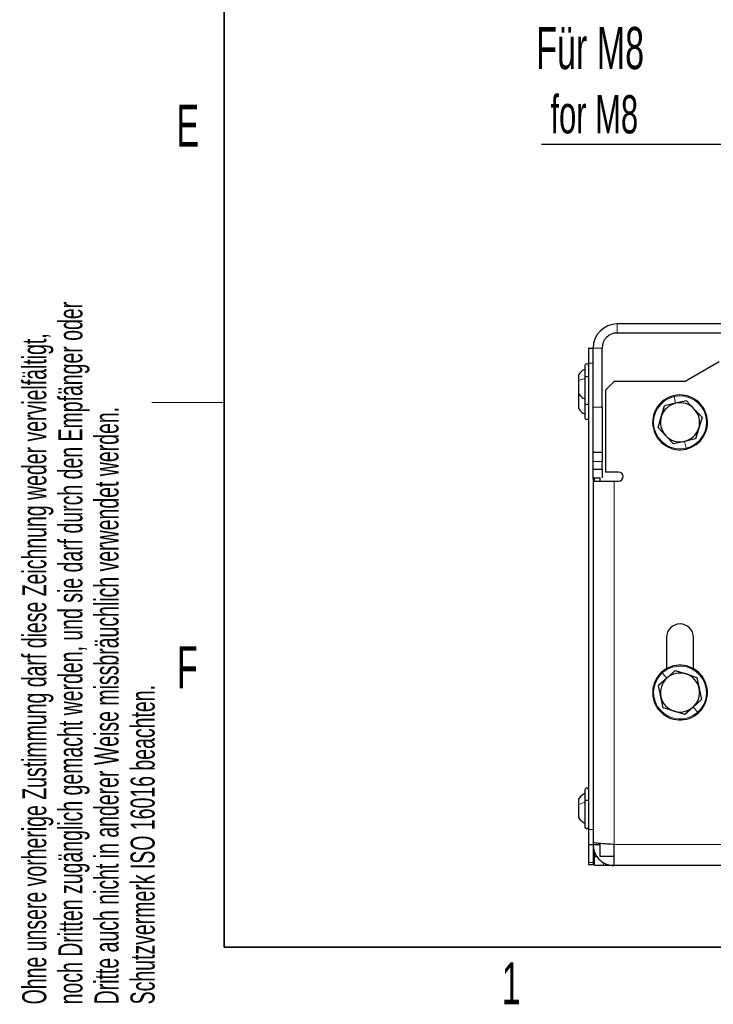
# Model space of a CAD drawing. Header units: millimetres. Extents: x 5 to 418, y 2 to 292.
# Tile 1 of 29: x 9 to 67, y 7 to 89. Entities that reach past the tile are written whole.
import ezdxf

# ---------------------------------------------------------------- set-up
doc = ezdxf.new("R2010")
doc.units = ezdxf.units.MM
doc.layers.add('SLD-0', color=7, linetype='Continuous')
doc.styles.add('SLDTEXTSTYLE0', font='TXT', dxfattribs={"width": 0.605})

# ---------------------------------------------------------------- blocks, each defined once
blk = doc.blocks.new('SW_NOTE_0_2')
at = {"layer": 'SLD-0', "color": 0}
blk.add_line((-15.88, 0), (0, 0), dxfattribs=at)
at = {"layer": 'SLD-0', "color": 0, "attachment_point": 1, "style": 'SLDTEXTSTYLE0'}
for s, insert, char_height in [('Für M8', (-16.324, 9.729), 3.5), ('for M8', (-15.133, 4.064), 3.175)]:
    blk.add_mtext(s, dxfattribs=dict(at, insert=insert, char_height=char_height))

msp = doc.modelspace()

# ---------------------------------------------------------------- linework, layer by layer
at = {"color": 7, "linetype": 'Continuous', "lineweight": 25}
for p, q in [((119.5935, 63.7719), (58.6435, 63.7719)), ((119.5935, 63.0219), (58.6435, 63.0219)), ((56.2685, 61.7719), (56.6435, 61.7719)), ((56.2685, 61.7719), (56.2685, 60.5219)), ((56.6435, 56.8469), (56.6435, 61.7719)), ((57.3935, 56.8469), (57.3935, 61.7719)), ((64.3039, 59.0219), (67.1185, 60.6469)), ((55.9685, 60.3219), (55.9685, 59.3445)), ((56.2685, 60.5219), (56.2685, 21.7719)), ((55.4435, 59.5419), (55.4435, 59.0564)), ((55.4435, 59.0564), (55.4435, 58.0019)), ((55.9685, 59.3445), (55.9685, 57.2219)), ((58.431, 59.0219), (57.681, 58.2719)), ((58.431, 59.0219), (64.3039, 59.0219)), ((57.681, 58.2719), (57.681, 51.4719)), ((55.4435, 58.0019), (55.4435, 56.7531)), ((64.4137, 57.3923), (63.5, 57.1796)), ((64.4137, 57.3923), (65.0549, 56.7074)), ((55.9685, 57.2219), (55.9685, 55.9719)), ((56.6435, 53.0969), (56.6435, 56.8469)), ((57.3935, 56.8469), (57.3935, 53.0969)), ((62.3136, 56.0691), (62.5862, 56.9668)), ((63.5, 57.1796), (62.5862, 56.9668)), ((65.0549, 56.7074), (65.696, 56.0224)), ((62.041, 55.1714), (62.3136, 56.0691)), ((65.696, 56.0224), (65.4234, 55.1247)), ((62.6821, 54.4864), (62.041, 55.1714)), ((65.4234, 55.1247), (65.1507, 54.227)), ((63.3232, 53.8015), (62.6821, 54.4864)), ((64.237, 54.0142), (63.3232, 53.8015)), ((65.1507, 54.227), (64.237, 54.0142)), ((57.3935, 53.0969), (56.6435, 53.0969)), ((56.6435, 52.3469), (56.6435, 53.0969)), ((57.3935, 53.0969), (57.3935, 52.3469)), ((56.6435, 51.7219), (56.6435, 52.3469)), ((56.6435, 51.7219), (57.3935, 51.7219)), ((56.6435, 50.9719), (56.6435, 51.7219)), ((57.3935, 51.7219), (57.3935, 52.3469)), ((57.3935, 51.7219), (57.3935, 50.9969)), ((56.6435, 50.9719), (56.6435, 21.7719)), ((57.2435, 50.9719), (56.6435, 50.9719)), ((56.7435, 50.8365), (56.6653, 50.9719)), ((56.7435, 50.9719), (56.7435, 50.7219)), ((57.2435, 50.7219), (57.2435, 50.9969)), ((58.7685, 51.4719), (57.681, 51.4719)), ((56.6435, 50.7219), (56.6435, 20.6987)), ((56.6435, 50.7219), (58.3935, 50.7219)), ((58.3935, 50.7219), (58.7685, 50.7219)), ((62.7435, 37.7219), (62.7435, 35.1243)), ((64.9935, 35.1243), (64.9935, 37.7219)), ((63.471, 34.9807), (62.7763, 34.3501)), ((63.471, 34.9807), (64.3644, 34.6944)), ((64.3644, 34.6944), (65.2579, 34.408)), ((65.2579, 34.408), (65.4566, 33.4911)), ((62.7763, 34.3501), (62.0816, 33.7196)), ((62.2804, 32.8027), (62.0816, 33.7196)), ((62.4791, 31.8858), (62.2804, 32.8027)), ((65.4566, 33.4911), (65.6554, 32.5742)), ((64.9607, 31.9437), (64.266, 31.3131)), ((65.6554, 32.5742), (64.9607, 31.9437)), ((63.3725, 31.5994), (62.4791, 31.8858)), ((64.266, 31.3131), (63.3725, 31.5994)), ((55.9685, 25.0719), (55.9685, 24.1356)), ((55.4435, 24.2919), (55.4435, 23.8268)), ((55.4435, 23.8268), (55.4435, 22.7519)), ((55.9685, 24.1356), (55.9685, 21.9719)), ((56.2685, 21.7719), (56.2685, 20.5219)), ((56.2685, 20.5219), (56.6435, 20.5219)), ((56.2685, 20.5219), (56.2685, 19.0144)), ((56.6435, 20.6987), (56.6435, 20.5219)), ((56.6435, 20.5219), (56.6435, 19.0144)), ((56.6435, 20.5219), (57.2435, 20.5219)), ((57.2435, 19.5219), (57.2435, 20.6033)), ((58.3935, 18.7719), (58.3935, 20.5219)), ((56.7435, 20.0219), (56.7685, 19.9969)), ((56.7685, 19.8853), (56.7685, 19.5219)), ((56.2685, 19.0144), (56.2685, 18.8469)), ((56.2685, 18.8469), (56.6435, 18.8469)), ((56.6435, 19.0144), (56.6435, 18.8469)), ((56.7685, 18.7719), (56.7685, 19.5219)), ((56.7685, 19.5219), (56.9705, 19.5219)), ((58.3935, 19.5219), (57.2435, 19.5219)), ((57.5185, 18.7719), (56.7685, 18.7719)), ((58.3935, 18.7719), (57.5185, 18.7719)), ((119.8435, 18.7719), (58.3935, 18.7719))]:
    msp.add_line(p, q, dxfattribs=at)
at = {"color": 7, "linetype": 'Continuous', "lineweight": 18}
for p, q in [((58.6435, 63.7719), (58.6435, 63.0219)), ((57.3935, 61.7719), (56.6435, 61.7719)), ((56.2685, 60.5219), (56.6435, 60.5219)), ((63.5, 57.1796), (63.3706, 57.7351)), ((56.6435, 56.8469), (57.3935, 56.8469)), ((64.237, 54.0142), (64.3664, 53.4587)), ((57.3935, 52.3469), (56.6435, 52.3469)), ((58.3935, 50.7219), (58.3935, 20.5219)), ((62.7763, 34.3501), (62.3929, 34.7725)), ((64.9607, 31.9437), (65.3441, 31.5213)), ((55.9685, 22.0302), (55.9799, 21.975)), ((56.2685, 21.7719), (56.6435, 21.7719)), ((119.8435, 20.5219), (58.3935, 20.5219)), ((56.2685, 19.0144), (56.6435, 19.0144)), ((57.5185, 19.0158), (57.5185, 18.7719))]:
    msp.add_line(p, q, dxfattribs=at)
at = {"color": 7, "linetype": 'Continuous', "lineweight": 25}
for centre, radius, start, end in [((58.6435, 61.7719), 2, 90, 180), ((58.6435, 61.7719), 1.25, 90, 180), ((56.1185, 60.3219), 0.15, 0, 180), ((63.8685, 55.5969), 2.275, 103.107009, 283.107009), ((63.8685, 55.5969), 2.275, 283.107009, 103.107009), ((56.1185, 57.2219), 0.15, 180, 360), ((63.8685, 55.5969), 1.625, 103.107009, 163.107009), ((63.8685, 55.5969), 1.625, 43.107009, 103.107009), ((63.8685, 55.5969), 1.625, 343.107009, 43.107009), ((56.1185, 55.9719), 0.15, 180, 360), ((63.8685, 55.5969), 1.625, 163.107009, 223.107009), ((63.8685, 55.5969), 1.625, 283.107009, 343.107009), ((63.8685, 55.5969), 1.625, 223.107009, 283.107009), ((58.7685, 51.0969), 0.375, 270, 90), ((63.8685, 37.7219), 1.125, 0, 180), ((63.8685, 33.1469), 2.275, 312.229911, 132.229911), ((63.8685, 33.1469), 2.275, 132.229911, 312.229911), ((63.8685, 33.1469), 1.625, 72.229911, 132.229911), ((63.8685, 33.1469), 1.625, 12.229911, 72.229911), ((63.8685, 33.1469), 1.625, 132.229911, 192.229911), ((63.8685, 33.1469), 1.625, 192.229911, 252.229911), ((63.8685, 33.1469), 1.625, 312.229911, 12.229911), ((63.8685, 33.1469), 1.625, 252.229911, 312.229911), ((56.1185, 25.0719), 0.15, 0, 180), ((56.1185, 21.9719), 0.15, 180, 360)]:
    msp.add_arc(centre, radius, start, end, dxfattribs=at)
at = {"color": 7, "linetype": 'Continuous', "lineweight": 18}
for centre, start, end in [((63.8685, 55.5969), 103.107009, 283.107009), ((63.8685, 55.5969), 283.107009, 103.107009), ((63.8685, 33.1469), 312.229911, 132.229911), ((63.8685, 33.1469), 132.229911, 312.229911)]:
    msp.add_arc(centre, 2.1954, start, end, dxfattribs=at)
at = {"color": 7, "linetype": 'Continuous', "lineweight": 25}
for points, knots in [([(55.9685, 60.0219), (55.8669, 59.9573), (55.6638, 59.8281), (55.5169, 59.6373), (55.4435, 59.5419)], [0, 0, 0, 0, 0.5000001, 1, 1, 1, 1]), ([(55.9685, 60.0219), (55.8669, 59.9573), (55.6638, 59.8281), (55.5169, 59.6373), (55.4435, 59.5419)], [0, 0, 0, 0, 0.5000001, 1, 1, 1, 1]), ([(55.4435, 58.0019), (55.5169, 57.9065), (55.6638, 57.7157), (55.8669, 57.5865), (55.9685, 57.5219)], [0, 0, 0, 0, 0.4999999, 1, 1, 1, 1]), ([(55.4435, 58.0019), (55.5169, 57.9065), (55.6638, 57.7157), (55.8669, 57.5865), (55.9685, 57.5219)], [0, 0, 0, 0, 0.4999999, 1, 1, 1, 1]), ([(55.4435, 56.7531), (55.5169, 56.6578), (55.6638, 56.4674), (55.8669, 56.3383), (55.9685, 56.2738)], [0, 0, 0, 0, 0.5, 1, 1, 1, 1]), ([(55.9685, 24.7719), (55.8669, 24.7073), (55.6638, 24.578), (55.5169, 24.3873), (55.4435, 24.2919)], [0, 0, 0, 0, 0.50000001, 1, 1, 1, 1]), ([(55.9685, 24.7719), (55.8669, 24.7073), (55.6638, 24.5781), (55.5169, 24.3873), (55.4435, 24.2919)], [0, 0, 0, 0, 0.5000001, 1, 1, 1, 1]), ([(55.9685, 24.7719), (55.8669, 24.7073), (55.6638, 24.5781), (55.5169, 24.3873), (55.4435, 24.2919)], [0, 0, 0, 0, 0.5, 1, 1, 1, 1]), ([(55.4435, 22.7519), (55.5169, 22.6565), (55.6638, 22.4658), (55.8669, 22.3365), (55.9685, 22.2719)], [0, 0, 0, 0, 0.5, 1, 1, 1, 1]), ([(55.4435, 22.7519), (55.5169, 22.6565), (55.6638, 22.4657), (55.8669, 22.3365), (55.9685, 22.2719)], [0, 0, 0, 0, 0.4999999, 1, 1, 1, 1]), ([(55.4435, 22.7519), (55.5169, 22.6565), (55.6638, 22.4657), (55.8669, 22.3365), (55.9685, 22.2719)], [0, 0, 0, 0, 0.5, 1, 1, 1, 1]), ([(58.3935, 20.5219), (58.1963, 20.5346), (57.802, 20.5599), (57.2768, 20.598), (56.881, 20.636), (56.6728, 20.6697), (56.6518, 20.6905), (56.6435, 20.6987)], [0, 0, 0, 0, 0.2151377, 0.4302771, 0.6454165, 0.860556, 1, 1, 1, 1]), ([(56.6435, 20.5219), (56.6629, 20.3248), (56.7018, 19.9305), (57.0047, 19.4052), (57.4504, 19.0094), (57.9422, 18.8012), (58.2661, 18.7802), (58.3935, 18.7719)], [0, 0, 0, 0, 0.2151377, 0.4302771, 0.6454165, 0.860556, 1, 1, 1, 1])]:
    msp.add_open_spline(points, degree=3, knots=knots, dxfattribs=at)
at = {"color": 7, "linetype": 'Continuous', "lineweight": 18}
for points in [[(55.9685, 59.2337), (55.8669, 59.2098), (55.6638, 59.1621), (55.5169, 59.0916), (55.4435, 59.0564)], [(55.9685, 59.3445), (55.9707, 59.3518), (55.9753, 59.3663), (56.0099, 59.3847), (56.0595, 59.397), (56.1185, 59.4014), (56.1775, 59.397), (56.227, 59.3847), (56.2617, 59.3663), (56.2662, 59.3518), (56.2685, 59.3445)], [(55.9685, 24.0168), (55.8669, 23.9912), (55.6638, 23.9401), (55.5169, 23.8645), (55.4435, 23.8268)], [(55.9685, 24.1356), (55.9707, 24.1434), (55.9753, 24.1589), (56.0099, 24.1787), (56.0595, 24.1919), (56.1185, 24.1965), (56.1775, 24.1919), (56.227, 24.1787), (56.2617, 24.1589), (56.2662, 24.1434), (56.2685, 24.1356)]]:
    msp.add_open_spline(points, degree=3, dxfattribs=at)
for points in [[(63.3706, 57.7351), (63.3673, 57.7496), (63.3606, 57.7784), (63.3547, 57.8037), (63.3521, 57.8149), (63.3527, 57.8121), (63.3528, 57.8119)], [(64.3664, 53.4587), (64.3697, 53.4442), (64.3764, 53.4154), (64.3823, 53.3901), (64.3849, 53.3789), (64.3843, 53.3817), (64.3842, 53.382)], [(62.3929, 34.7725), (62.383, 34.7835), (62.363, 34.8054), (62.3456, 34.8246), (62.3379, 34.8332), (62.3398, 34.831), (62.34, 34.8308)], [(65.3441, 31.5213), (65.354, 31.5103), (65.3739, 31.4884), (65.3913, 31.4692), (65.3991, 31.4606), (65.3972, 31.4628), (65.397, 31.463)]]:
    msp.add_open_spline(points, degree=3, knots=[0, 0, 0, 0, 0.322597, 0.645194, 0.967791, 1, 1, 1, 1], dxfattribs=at)
at = {"color": 7, "linetype": 'Continuous', "lineweight": 25}
msp.add_open_spline([(55.4435, 22.7519), (55.5169, 22.6565), (55.6638, 22.4657), (55.8669, 22.3365), (55.9685, 22.2719)], degree=3, dxfattribs=at)
at = {"layer": 'SLD-0', "lineweight": 35}
for p, q in [((26, 282.5), (26, 12)), ((26, 12), (408, 12))]:
    msp.add_line(p, q, dxfattribs=at)
at = {"layer": 'SLD-0', "lineweight": 18}
msp.add_line((20, 57.25), (26, 57.25), dxfattribs=at)

# ---------------------------------------------------------------- block references
at = {"layer": 'SLD-0', "color": 7}
msp.add_blockref('SW_NOTE_0_2', (68.2405, 78.7212), dxfattribs=at)

# ---------------------------------------------------------------- texts
at = {"layer": 'SLD-0', "char_height": 2, "attachment_point": 1, "rotation": 90, "style": 'SLDTEXTSTYLE0'}
for s, insert in [('noch Dritten zugänglich gemacht werden, und sie darf durch den Empfänger oder', (12.2299, 7.2381)), ('Ohne unsere vorherige Zustimmung darf diese Zeichnung weder vervielfältigt,', (9.2299, 7.2381)), ('Dritte auch nicht in anderer Weise missbräuchlich verwendet werden.', (15.2299, 7.2381)), ('Schutzvermerk ISO 16016 beachten.', (18.2299, 7.2381))]:
    msp.add_mtext(s, dxfattribs=dict(at, insert=insert))
at = {"layer": 'SLD-0', "char_height": 3.5, "attachment_point": 2, "style": 'SLDTEXTSTYLE0'}
for s, insert in [('E', (22.9816, 82.0011)), ('F', (22.9536, 37.0011)), ('1', (49.8527, 10.743))]:
    msp.add_mtext(s, dxfattribs=dict(at, insert=insert))

doc.saveas('drawing.dxf')
